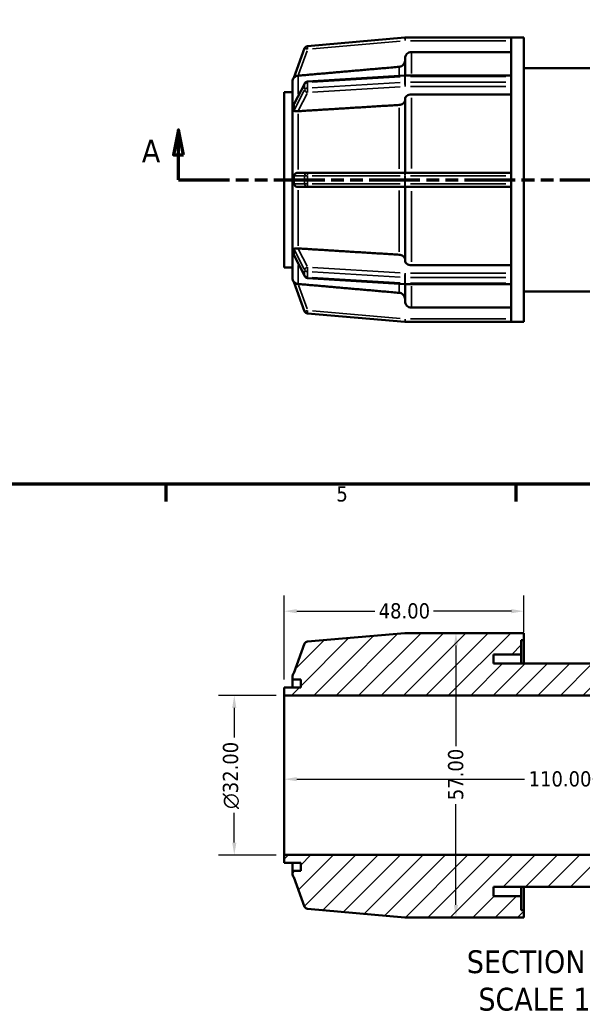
# Model space of a CAD drawing. Header units: millimetres. Extents: x 0 to 898, y -84 to 594.
# Tile 2 of 9: x 251 to 364, y -84 to 113. Entities that reach past the tile are written whole.
import ezdxf

# ---------------------------------------------------------------- set-up
doc = ezdxf.new("R2010")
doc.units = ezdxf.units.MM
doc.linetypes.add('DOUBLE_DASH_CHAIN', pattern=[1.2403, 0.6614, -0.0827, 0.1654, -0.0827, 0.1654, -0.0827])
for name, color, linetype, lineweight in [('Border (ANSI)', 7, 'Continuous', 70), ('Dimension (ANSI)', 7, 'Continuous', 25), ('Hatch (ANSI)', 7, 'Continuous', 18), ('Section Line (ANSI)', 7, 'DOUBLE_DASH_CHAIN', 70), ('Symbol (ANSI)', 7, 'Continuous', 25), ('Visible (ANSI)', 7, 'Continuous', 50), ('Visible Narrow (ANSI)', 7, 'Continuous', 35)]:
    doc.layers.add(name, color=color, linetype=linetype, lineweight=lineweight)
doc.styles.add('Label Text (ANSI)', font='tahoma.ttf')
doc.styles.add('Note Text (ANSI)', font='tahoma.ttf')
doc.dimstyles.new('Default - mm (ANSI)', dxfattribs={"dimtxt": 3.048, "dimasz": 2.5, "dimexe": 3.175, "dimexo": 1.6002, "dimgap": 0.8, "dimtad": 0, "dimtoh": 1, "dimrnd": 1e-08, "dimzin": 4, "dimdsep": 46, "dimtxsty": 'Note Text (ANSI)', "dimcen": 0.09, "dimdle": 10, "dimclrd": 256, "dimclre": 256, "dimclrt": 256, "dimadec": 1, "dimazin": 1, "dimtfac": 1, "dimtofl": 0, "dimtmove": 0, "dimatfit": 3, "dimfxl": 1, "dimtolj": 1, "dimtzin": 4, "dimlwd": -1, "dimlwe": -1, "dimarcsym": 0})

# ---------------------------------------------------------------- blocks, each defined once
blk = doc.blocks.new('Borders Default Border')
at = {"layer": 'Border (ANSI)'}
for p, q in [((280.33, 20), (280.33, 16.55)), ((350.42, 20), (350.42, 16.55))]:
    blk.add_line(p, q, dxfattribs=at)
at = {"layer": 'Border (ANSI)', "flags": 128}
blk.add_lwpolyline([(20, 20), (20, 574), (821, 574), (821, 20), (20, 20)], dxfattribs=at)
at = {"layer": 'Border (ANSI)', "insert": (314.48, 16.49), "char_height": 3.05, "attachment_point": 7, "style": 'Note Text (ANSI)'}
blk.add_mtext('5', dxfattribs=at)
blk = doc.blocks.new('2dTransSection0')
at = {"layer": 'Section Line (ANSI)', "linetype": 'Continuous'}
for p, q in [((282.87, 91.03), (281.87, 86.03)), ((282.87, 86.03), (282.87, 91.03)), ((283.87, 86.03), (282.87, 91.03)), ((464.15, 91.03), (463.15, 86.03)), ((464.15, 86.03), (464.15, 91.03)), ((465.15, 86.03), (464.15, 91.03)), ((281.87, 86.03), (283.87, 86.03)), ((282.87, 81.03), (282.87, 86.03)), ((463.15, 86.03), (465.15, 86.03)), ((464.15, 81.03), (464.15, 86.03)), ((282.87, 81.03), (292.36, 81.03)), ((454.67, 81.03), (464.15, 81.03))]:
    blk.add_line(p, q, dxfattribs=at)
at = {"layer": 'Section Line (ANSI)', "linetype": 'DOUBLE_DASH_CHAIN', "ltscale": 15.390323}
blk.add_line((282.87, 81.03), (464.15, 81.03), dxfattribs=at)
at = {"layer": 'Section Line (ANSI)', "linetype": 'Continuous', "flags": 128}
for points in [[(283.87, 86.03), (282.87, 91.03), (281.87, 86.03), (283.87, 86.03)], [(465.15, 86.03), (464.15, 91.03), (463.15, 86.03), (465.15, 86.03)]]:
    blk.add_lwpolyline(points, dxfattribs=at)
at = {"layer": 'Section Line (ANSI)'}
for points in [[(283.87, 86.03), (282.87, 91.03), (281.87, 86.03), (283.87, 86.03)], [(465.15, 86.03), (464.15, 91.03), (463.15, 86.03), (465.15, 86.03)]]:
    blk.add_solid(points, dxfattribs=at)
at = {"layer": 'Section Line (ANSI)', "char_height": 4.57, "attachment_point": 7, "style": 'Label Text (ANSI)'}
for insert in [(275.51, 84.53), (467.62, 84.53)]:
    blk.add_mtext('A', dxfattribs=dict(at, insert=insert))
blk = doc.blocks.new('*D7')
at = {"layer": 'Defpoints', "color": 0, "transparency": 16777216}
for p in [(304.03, -38.32), (414.03, -38.32), (414.03, -39.12)]:
    blk.add_point(p, dxfattribs=at)
at = {"layer": 'Dimension (ANSI)', "transparency": 16777216}
for p, q in [((306.53, -39.12), (352.19, -39.12)), ((411.53, -39.12), (365.87, -39.12))]:
    blk.add_line(p, q, dxfattribs=at)
for points in [[(306.53, -38.7), (306.53, -39.53), (304.03, -39.12)], [(411.53, -38.7), (411.53, -39.53), (414.03, -39.12)]]:
    blk.add_solid(points, dxfattribs=at)
at = {"layer": 'Dimension (ANSI)', "transparency": 16777216, "insert": (352.99, -37.53), "char_height": 3.048, "attachment_point": 1, "style": 'Note Text (ANSI)'}
blk.add_mtext('\\A1;110.00', dxfattribs=at)
blk = doc.blocks.new('*D8')
at = {"layer": 'Defpoints', "color": 0, "transparency": 16777216}
for p in [(338.43, -9.82), (338.43, -66.82), (338.88, -66.82)]:
    blk.add_point(p, dxfattribs=at)
at = {"layer": 'Dimension (ANSI)', "transparency": 16777216}
for p, q in [((338.43, -12.32), (338.43, -32.52)), ((338.43, -64.32), (338.43, -44.12))]:
    blk.add_line(p, q, dxfattribs=at)
for points in [[(338.01, -12.32), (338.84, -12.32), (338.43, -9.82)], [(338.01, -64.32), (338.84, -64.32), (338.43, -66.82)]]:
    blk.add_solid(points, dxfattribs=at)
at = {"layer": 'Dimension (ANSI)', "transparency": 16777216, "insert": (336.84, -43.32), "char_height": 3.048, "attachment_point": 1, "rotation": 90, "style": 'Note Text (ANSI)'}
blk.add_mtext('\\A1;57.00', dxfattribs=at)
blk = doc.blocks.new('*D9')
at = {"layer": 'Defpoints', "color": 0, "transparency": 16777216}
for p in [(294.03, -22.32), (304.03, -22.32), (304.03, -54.32)]:
    blk.add_point(p, dxfattribs=at)
at = {"layer": 'Dimension (ANSI)', "transparency": 16777216}
for p, q in [((302.43, -22.32), (290.86, -22.32)), ((294.03, -24.82), (294.03, -30.74)), ((294.03, -51.82), (294.03, -45.89)), ((302.43, -54.32), (290.86, -54.32))]:
    blk.add_line(p, q, dxfattribs=at)
for points in [[(293.61, -24.82), (294.45, -24.82), (294.03, -22.32)], [(293.61, -51.82), (294.45, -51.82), (294.03, -54.32)]]:
    blk.add_solid(points, dxfattribs=at)
at = {"layer": 'Dimension (ANSI)', "transparency": 16777216, "insert": (291.74, -45.09), "char_height": 3.048, "attachment_point": 1, "rotation": 90, "style": 'Note Text (ANSI)'}
blk.add_mtext('\\A1;\\fAIGDT|b0|i0;\\H3.0480;\\ln\\fTahoma|b0|i0;\\H3.0480;32.00', dxfattribs=at)
blk = doc.blocks.new('*D11')
at = {"layer": 'Defpoints', "color": 0, "transparency": 16777216}
for p in [(352.03, -5.44), (352.03, -11.24), (304.03, -20.72)]:
    blk.add_point(p, dxfattribs=at)
at = {"layer": 'Dimension (ANSI)', "transparency": 16777216}
for p, q in [((304.03, -19.12), (304.03, -2.27)), ((352.03, -9.64), (352.03, -2.27)), ((306.53, -5.44), (322.15, -5.44)), ((349.53, -5.44), (333.92, -5.44))]:
    blk.add_line(p, q, dxfattribs=at)
for points in [[(306.53, -5.03), (306.53, -5.86), (304.03, -5.44)], [(349.53, -5.03), (349.53, -5.86), (352.03, -5.44)]]:
    blk.add_solid(points, dxfattribs=at)
at = {"layer": 'Dimension (ANSI)', "transparency": 16777216, "insert": (322.95, -3.85), "char_height": 3.048, "attachment_point": 1, "style": 'Note Text (ANSI)'}
blk.add_mtext('\\A1;48.00', dxfattribs=at)

msp = doc.modelspace()

# ---------------------------------------------------------------- hatches: boundary and pattern name
at = {"layer": 'Hatch (ANSI)'}
h = msp.add_hatch(dxfattribs=at)
h.set_pattern_fill('ANSI31', color=256, scale=25.4, style=0)
h.set_pattern_definition([(45, (0, 0), (-2.245064, 2.245064), [])])
edge = h.paths.add_edge_path()
edge.add_ellipse((389.803, -66.176), major_axis=(0, -0.64), ratio=1, start_angle=0, end_angle=5)
edge.add_line((389.859, -66.814), (409.391, -65.105))
edge.add_ellipse((409.335, -64.467), major_axis=(0.056, -0.638), ratio=1, start_angle=0, end_angle=65)
edge.add_line((409.937, -64.686), (412.082, -58.793))
edge.add_ellipse((411.101, -57.97), major_axis=(0.981, -0.823), ratio=1, start_angle=0, end_angle=40)
edge.add_line((412.381, -57.97), (412.381, -57.516))
edge.add_line((412.381, -57.516), (410.731, -57.516))
edge.add_line((410.731, -57.516), (410.731, -55.916))
edge.add_line((410.731, -55.916), (414.031, -55.916))
edge.add_line((414.031, -55.916), (414.031, -54.316))
edge.add_line((414.031, -54.316), (304.031, -54.316))
edge.add_line((304.031, -54.316), (304.031, -55.916))
edge.add_line((304.031, -55.916), (307.331, -55.916))
edge.add_line((307.331, -55.916), (307.331, -57.516))
edge.add_line((307.331, -57.516), (305.681, -57.516))
edge.add_line((305.681, -57.516), (305.681, -57.97))
edge.add_ellipse((306.961, -57.97), major_axis=(-1.28, 0), ratio=1, start_angle=0, end_angle=40)
edge.add_line((305.981, -58.793), (308.126, -64.686))
edge.add_ellipse((308.727, -64.467), major_axis=(-0.601, -0.219), ratio=1, start_angle=0, end_angle=65)
edge.add_line((308.671, -65.105), (328.203, -66.814))
edge.add_ellipse((328.259, -66.176), major_axis=(-0.056, -0.638), ratio=1, start_angle=0, end_angle=5)
edge.add_line((328.259, -66.816), (349.501, -66.816))
edge.add_line((349.501, -66.816), (352.031, -66.816))
edge.add_line((352.031, -66.816), (352.031, -65.391))
edge.add_line((352.031, -65.391), (351.481, -65.391))
edge.add_line((351.481, -65.391), (351.481, -62.541))
edge.add_line((351.481, -62.541), (345.981, -62.541))
edge.add_line((345.981, -62.541), (345.981, -60.716))
edge.add_line((345.981, -60.716), (372.081, -60.716))
edge.add_line((372.081, -60.716), (372.081, -62.541))
edge.add_line((372.081, -62.541), (366.581, -62.541))
edge.add_line((366.581, -62.541), (366.581, -65.391))
edge.add_line((366.581, -65.391), (366.031, -65.391))
edge.add_line((366.031, -65.391), (366.031, -66.816))
edge.add_line((366.031, -66.816), (368.561, -66.816))
edge.add_line((368.561, -66.816), (389.803, -66.816))
edge = h.paths.add_edge_path()
edge.add_ellipse((389.803, -10.456), major_axis=(0.056, 0.638), ratio=1, start_angle=0, end_angle=5)
edge.add_line((389.803, -9.816), (368.561, -9.816))
edge.add_line((368.561, -9.816), (366.031, -9.816))
edge.add_line((366.031, -9.816), (366.031, -11.241))
edge.add_line((366.031, -11.241), (366.581, -11.241))
edge.add_line((366.581, -11.241), (366.581, -14.091))
edge.add_line((366.581, -14.091), (372.081, -14.091))
edge.add_line((372.081, -14.091), (372.081, -15.916))
edge.add_line((372.081, -15.916), (345.981, -15.916))
edge.add_line((345.981, -15.916), (345.981, -14.091))
edge.add_line((345.981, -14.091), (351.481, -14.091))
edge.add_line((351.481, -14.091), (351.481, -11.241))
edge.add_line((351.481, -11.241), (352.031, -11.241))
edge.add_line((352.031, -11.241), (352.031, -9.816))
edge.add_line((352.031, -9.816), (349.501, -9.816))
edge.add_line((349.501, -9.816), (328.259, -9.816))
edge.add_ellipse((328.259, -10.456), major_axis=(0, 0.64), ratio=1, start_angle=0, end_angle=5)
edge.add_line((328.203, -9.818), (308.671, -11.527))
edge.add_ellipse((308.727, -12.165), major_axis=(-0.056, 0.638), ratio=1, start_angle=0, end_angle=65)
edge.add_line((308.126, -11.946), (305.981, -17.839))
edge.add_ellipse((306.961, -18.662), major_axis=(-0.981, 0.823), ratio=1, start_angle=0, end_angle=40)
edge.add_line((305.681, -18.662), (305.681, -19.116))
edge.add_line((305.681, -19.116), (307.331, -19.116))
edge.add_line((307.331, -19.116), (307.331, -20.716))
edge.add_line((307.331, -20.716), (304.031, -20.716))
edge.add_line((304.031, -20.716), (304.031, -22.316))
edge.add_line((304.031, -22.316), (414.031, -22.316))
edge.add_line((414.031, -22.316), (414.031, -20.716))
edge.add_line((414.031, -20.716), (410.731, -20.716))
edge.add_line((410.731, -20.716), (410.731, -19.116))
edge.add_line((410.731, -19.116), (412.381, -19.116))
edge.add_line((412.381, -19.116), (412.381, -18.662))
edge.add_ellipse((411.101, -18.662), major_axis=(1.28, 0), ratio=1, start_angle=0, end_angle=40)
edge.add_line((412.082, -17.839), (409.937, -11.946))
edge.add_ellipse((409.335, -12.165), major_axis=(0.601, 0.219), ratio=1, start_angle=0, end_angle=65)
edge.add_line((409.391, -11.527), (389.859, -9.818))

# ---------------------------------------------------------------- linework, layer by layer
at = {"layer": 'Visible (ANSI)'}
for p, q in [((328.203, 109.526), (308.671, 107.818)), ((349.501, 109.529), (328.259, 109.529)), ((349.501, 109.529), (349.501, 109.514)), ((352.031, 109.529), (349.501, 109.529)), ((349.501, 109.514), (349.501, 101.823)), ((352.031, 109.529), (352.031, 52.529)), ((308.126, 107.399), (305.971, 101.479)), ((349.501, 106.639), (329.511, 106.639)), ((328.231, 101.923), (328.231, 105.357)), ((352.031, 103.429), (366.031, 103.429)), ((305.681, 100.683), (305.682, 100.683)), ((305.681, 95.934), (305.681, 100.683)), ((308.687, 100.714), (328.22, 101.923)), ((328.259, 101.924), (349.501, 101.924)), ((349.501, 101.823), (349.501, 101.736)), ((349.501, 101.736), (349.501, 101.181)), ((349.501, 101.181), (349.501, 100.626)), ((306.028, 96.23), (308.158, 100.368)), ((349.501, 100.626), (349.501, 100.519)), ((349.501, 100.519), (349.501, 81.951)), ((304.031, 98.629), (304.031, 63.429)), ((305.681, 98.629), (304.031, 98.629)), ((328.231, 82.454), (328.231, 97.224)), ((349.501, 98.13), (329.511, 98.13)), ((305.682, 95.934), (305.681, 95.934)), ((305.681, 94.926), (305.681, 95.934)), ((305.681, 93.919), (305.681, 94.926)), ((305.681, 93.919), (305.682, 93.919)), ((305.681, 82.454), (305.681, 93.919)), ((305.682, 82.454), (305.681, 82.454)), ((305.681, 81.029), (305.681, 82.454)), ((305.681, 79.604), (305.681, 81.029)), ((308.727, 82.454), (306.807, 82.454)), ((328.259, 82.454), (308.727, 82.454)), ((349.501, 82.454), (328.259, 82.454)), ((349.501, 81.951), (349.501, 81.814)), ((349.501, 81.814), (349.501, 81.029)), ((349.501, 81.029), (349.501, 80.244)), ((305.681, 79.604), (305.682, 79.604)), ((305.681, 68.139), (305.681, 79.604)), ((306.807, 79.604), (308.727, 79.604)), ((308.727, 79.604), (328.259, 79.604)), ((328.231, 64.834), (328.231, 79.604)), ((328.259, 79.604), (349.501, 79.604)), ((349.501, 80.244), (349.501, 80.106)), ((349.501, 80.106), (349.501, 61.539)), ((305.682, 68.139), (305.681, 68.139)), ((305.681, 67.131), (305.681, 68.139)), ((305.681, 66.124), (305.681, 67.131)), ((305.681, 66.124), (305.682, 66.124)), ((305.681, 61.375), (305.681, 66.124)), ((308.158, 61.689), (306.028, 65.827)), ((305.681, 63.429), (304.031, 63.429)), ((329.511, 63.927), (349.501, 63.927)), ((305.682, 61.375), (305.681, 61.375)), ((328.22, 60.135), (308.687, 61.343)), ((349.501, 61.539), (349.501, 61.431)), ((349.501, 61.431), (349.501, 60.876)), ((305.971, 60.579), (308.126, 54.659)), ((328.231, 56.7), (328.231, 60.134)), ((349.501, 60.134), (328.259, 60.134)), ((349.501, 60.876), (349.501, 60.321)), ((349.501, 60.321), (349.501, 60.235)), ((349.501, 60.235), (349.501, 52.544)), ((352.031, 58.629), (366.031, 58.629)), ((329.511, 55.418), (349.501, 55.418)), ((308.671, 54.24), (328.203, 52.531)), ((328.259, 52.529), (349.501, 52.529)), ((349.501, 52.544), (349.501, 52.529)), ((352.031, 52.529), (349.501, 52.529)), ((328.203, -9.818), (308.671, -11.527)), ((349.501, -9.816), (328.259, -9.816)), ((352.031, -9.816), (349.501, -9.816)), ((352.031, -11.241), (352.031, -9.816)), ((351.481, -14.091), (351.481, -11.241)), ((351.481, -11.241), (352.031, -11.241)), ((352.031, -11.241), (352.031, -15.916)), ((308.126, -11.946), (305.981, -17.839)), ((345.981, -15.916), (345.981, -14.091)), ((345.981, -14.091), (351.481, -14.091)), ((351.481, -14.091), (351.481, -15.916)), ((372.081, -15.916), (345.981, -15.916)), ((305.681, -18.662), (305.681, -19.116)), ((305.681, -19.116), (307.331, -19.116)), ((305.681, -19.116), (305.681, -20.716)), ((307.331, -19.116), (307.331, -20.716)), ((307.331, -20.716), (304.031, -20.716)), ((304.031, -20.716), (304.031, -22.316)), ((304.031, -22.316), (414.031, -22.316)), ((304.031, -22.316), (304.031, -54.316)), ((414.031, -54.316), (304.031, -54.316)), ((304.031, -54.316), (304.031, -55.916)), ((304.031, -55.916), (307.331, -55.916)), ((305.681, -55.916), (305.681, -57.516)), ((307.331, -55.916), (307.331, -57.516)), ((307.331, -57.516), (305.681, -57.516)), ((305.681, -57.516), (305.681, -57.97)), ((305.981, -58.793), (308.126, -64.686)), ((345.981, -62.541), (345.981, -60.716)), ((345.981, -60.716), (372.081, -60.716)), ((351.481, -60.716), (351.481, -62.541)), ((352.031, -60.716), (352.031, -65.391)), ((351.481, -62.541), (345.981, -62.541)), ((351.481, -65.391), (351.481, -62.541)), ((308.671, -65.105), (328.203, -66.814)), ((328.259, -66.816), (349.501, -66.816)), ((349.501, -66.816), (352.031, -66.816)), ((352.031, -65.391), (351.481, -65.391)), ((352.031, -66.816), (352.031, -65.391))]:
    msp.add_line(p, q, dxfattribs=at)
for centre, radius, start, end in [((328.259, 108.889), 0.64, 90, 95), ((308.727, 107.18), 0.64, 95, 160), ((306.961, 100.683), 1.28, 140, 180), ((308.727, 100.076), 0.64, 93.54002, 152.76369), ((328.259, 101.284), 0.64, 90, 93.54002), ((306.961, 61.375), 1.28, 180, 220), ((308.727, 61.982), 0.64, 207.23631, 266.45998), ((328.259, 60.774), 0.64, 266.45998, 270), ((308.727, 54.878), 0.64, 200, 265), ((328.259, 53.169), 0.64, 265, 270), ((328.259, -10.456), 0.64, 90, 95), ((308.727, -12.165), 0.64, 95, 160), ((306.961, -18.662), 1.28, 140, 180), ((306.961, -57.97), 1.28, 180, 220), ((308.727, -64.467), 0.64, 200, 265), ((328.259, -66.176), 0.64, 265, 270)]:
    msp.add_arc(centre, radius, start, end, dxfattribs=at)
for points, knots in [([(329.511, 106.639), (329.353, 106.639), (329.168, 106.602), (328.876, 106.481), (328.718, 106.376), (328.495, 106.152), (328.389, 105.994), (328.268, 105.702), (328.231, 105.515), (328.231, 105.357)], [0, 0, 0, 0, 0.04736666, 0.04736666, 0.09477078, 0.09477078, 0.14222277, 0.14222277, 0.18971875, 0.18971875, 0.18971875, 0.18971875]), ([(328.231, 104.959), (328.231, 104.801), (328.194, 104.615), (328.073, 104.322), (327.968, 104.164), (327.744, 103.94), (327.587, 103.835), (327.328, 103.728), (327.192, 103.693), (327.063, 103.682)], [0.18972385, 0.18972385, 0.18972385, 0.18972385, 0.23722762, 0.23722762, 0.28469155, 0.28469155, 0.33210114, 0.33210114, 0.36866886, 0.36866886, 0.36866886, 0.36866886]), ([(305.682, 100.686), (305.682, 100.686), (305.682, 100.686), (305.682, 100.686), (305.682, 100.686), (305.682, 100.685), (305.682, 100.684), (305.681, 100.683)], [-0.0000296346, -0.0000296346, -0.0000296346, -0.0000296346, 0, 0, 0.0031628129, 0.0031628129, 0.0063563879, 0.0063563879, 0.0063563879, 0.0063563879]), ([(305.682, 100.686), (305.682, 100.686), (305.682, 100.686), (305.682, 100.686), (305.682, 100.686), (305.682, 100.685), (305.682, 100.685), (305.682, 100.684), (305.682, 100.684), (305.682, 100.683)], [-0.0000296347, -0.0000296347, -0.0000296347, -0.0000296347, 0, 0, 0.0020986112, 0.0020986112, 0.004226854, 0.004226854, 0.0063550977, 0.0063550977, 0.0063550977, 0.0063550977]), ([(305.682, 100.686), (305.682, 100.686), (305.682, 100.686), (305.682, 100.686), (305.682, 100.686), (305.682, 100.686)], [0.00597294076, 0.00597294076, 0.00597294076, 0.00597294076, 0.00635510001, 0.00635510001, 0.00638473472, 0.00638473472, 0.00638473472, 0.00638473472]), ([(306.807, 101.905), (306.805, 101.905), (306.803, 101.905), (306.768, 101.9), (306.735, 101.895), (306.651, 101.878), (306.6, 101.865), (306.425, 101.809), (306.311, 101.752), (306.138, 101.636), (306.078, 101.583), (306.017, 101.525), (305.999, 101.506), (305.978, 101.485), (305.973, 101.479), (305.971, 101.478), (305.971, 101.478), (305.971, 101.479)], [-0.107722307, -0.107722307, -0.107722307, -0.107722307, -0.107290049, -0.107290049, -0.100658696, -0.100658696, -0.089927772, -0.089927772, -0.062252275, -0.062252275, -0.039387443, -0.039387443, -0.027827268, -0.027827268, -0.020055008, -0.020055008, -0.017630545, -0.017630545, -0.017630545, -0.017630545]), ([(328.231, 96.943), (328.231, 96.831), (328.194, 96.699), (328.073, 96.492), (327.968, 96.38), (327.744, 96.222), (327.587, 96.148), (327.328, 96.072), (327.192, 96.047), (327.063, 96.039)], [0.18972385, 0.18972385, 0.18972385, 0.18972385, 0.23722762, 0.23722762, 0.28469155, 0.28469155, 0.33210114, 0.33210114, 0.36866886, 0.36866886, 0.36866886, 0.36866886]), ([(329.511, 98.13), (329.353, 98.13), (329.168, 98.104), (328.876, 98.019), (328.718, 97.944), (328.495, 97.786), (328.389, 97.674), (328.268, 97.468), (328.231, 97.336), (328.231, 97.224)], [0, 0, 0, 0, 0.04736666, 0.04736666, 0.09477078, 0.09477078, 0.14222277, 0.14222277, 0.18971875, 0.18971875, 0.18971875, 0.18971875]), ([(305.681, 95.934), (305.681, 95.93), (305.682, 95.925), (305.682, 95.915), (305.682, 95.911), (305.682, 95.901), (305.682, 95.896), (305.682, 95.891), (305.682, 95.891), (305.682, 95.891)], [0, 0, 0, 0, 0.0021291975, 0.0021291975, 0.0042576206, 0.0042576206, 0.0063561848, 0.0063561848, 0.0063858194, 0.0063858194, 0.0063858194, 0.0063858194]), ([(305.682, 95.934), (305.682, 95.93), (305.682, 95.925), (305.682, 95.915), (305.682, 95.911), (305.682, 95.901), (305.682, 95.896), (305.682, 95.891), (305.682, 95.891), (305.682, 95.891)], [0, 0, 0, 0, 0.0021282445, 0.0021282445, 0.0042564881, 0.0042564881, 0.0063551, 0.0063551, 0.0063847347, 0.0063847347, 0.0063847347, 0.0063847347]), ([(305.971, 96.044), (305.971, 96.047), (305.971, 96.051), (305.971, 96.066), (305.973, 96.08), (305.981, 96.118), (305.99, 96.145), (306.008, 96.19), (306.017, 96.21), (306.028, 96.23)], [-0.159793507, -0.159793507, -0.159793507, -0.159793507, -0.157559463, -0.157559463, -0.149353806, -0.149353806, -0.135049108, -0.135049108, -0.124945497, -0.124945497, -0.124945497, -0.124945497]), ([(305.971, 94.934), (305.978, 95.137), (305.981, 95.33), (305.981, 95.508), (305.981, 95.686), (305.978, 95.868), (305.971, 96.044)], [-0.07557121, -0.07557121, -0.07557121, -0.07557121, 0, 0, 0, 0.07557121, 0.07557121, 0.07557121, 0.07557121]), ([(306.807, 94.783), (306.749, 94.778), (306.691, 94.775), (306.516, 94.77), (306.406, 94.772), (306.213, 94.782), (306.137, 94.791), (306.044, 94.817), (306.012, 94.832), (305.984, 94.867), (305.978, 94.879), (305.972, 94.906), (305.971, 94.917), (305.971, 94.931), (305.971, 94.933), (305.971, 94.934)], [-0.301015, -0.301015, -0.301015, -0.301015, -0.28303891, -0.28303891, -0.24537039, -0.24537039, -0.20688813, -0.20688813, -0.17893084, -0.17893084, -0.16684057, -0.16684057, -0.15908856, -0.15908856, -0.15817399, -0.15817399, -0.15817399, -0.15817399]), ([(305.682, 93.966), (305.682, 93.966), (305.682, 93.966), (305.682, 93.958), (305.682, 93.951), (305.682, 93.935), (305.682, 93.927), (305.681, 93.919)], [-0.0000296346, -0.0000296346, -0.0000296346, -0.0000296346, 0, 0, 0.0031628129, 0.0031628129, 0.0063563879, 0.0063563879, 0.0063563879, 0.0063563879]), ([(305.682, 93.966), (305.682, 93.966), (305.682, 93.966), (305.682, 93.961), (305.682, 93.956), (305.682, 93.945), (305.682, 93.94), (305.682, 93.93), (305.682, 93.924), (305.682, 93.919)], [-0.0000296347, -0.0000296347, -0.0000296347, -0.0000296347, 0, 0, 0.0020986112, 0.0020986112, 0.004226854, 0.004226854, 0.0063550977, 0.0063550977, 0.0063550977, 0.0063550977]), ([(305.681, 82.454), (305.681, 82.447), (305.682, 82.44), (305.682, 82.425), (305.682, 82.418), (305.682, 82.404), (305.682, 82.397), (305.682, 82.39), (305.682, 82.39), (305.682, 82.39)], [0, 0, 0, 0, 0.0021291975, 0.0021291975, 0.0042576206, 0.0042576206, 0.0063561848, 0.0063561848, 0.0063858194, 0.0063858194, 0.0063858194, 0.0063858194]), ([(305.682, 82.454), (305.682, 82.447), (305.682, 82.44), (305.682, 82.425), (305.682, 82.418), (305.682, 82.404), (305.682, 82.397), (305.682, 82.39), (305.682, 82.39), (305.682, 82.39)], [0, 0, 0, 0, 0.0021282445, 0.0021282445, 0.0042564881, 0.0042564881, 0.0063551, 0.0063551, 0.0063847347, 0.0063847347, 0.0063847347, 0.0063847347]), ([(305.971, 81.814), (305.971, 81.823), (305.971, 81.833), (305.973, 81.873), (305.979, 81.904), (306.007, 81.986), (306.032, 82.031), (306.112, 82.145), (306.191, 82.225), (306.381, 82.35), (306.478, 82.395), (306.628, 82.435), (306.674, 82.444), (306.749, 82.452), (306.778, 82.454), (306.807, 82.454)], [-0.26010329, -0.26010329, -0.26010329, -0.26010329, -0.25506635, -0.25506635, -0.23984509, -0.23984509, -0.21854141, -0.21854141, -0.17704994, -0.17704994, -0.14319916, -0.14319916, -0.12882892, -0.12882892, -0.12007383, -0.12007383, -0.12007383, -0.12007383]), ([(305.971, 80.244), (305.978, 80.512), (305.981, 80.777), (305.981, 81.029), (305.981, 81.281), (305.978, 81.545), (305.971, 81.814)], [1.11080531, 1.11080531, 1.11080531, 1.11080531, 1.18637652, 1.18637652, 1.18637652, 1.26194773, 1.26194773, 1.26194773, 1.26194773]), ([(305.682, 79.668), (305.682, 79.667), (305.682, 79.667), (305.682, 79.657), (305.682, 79.646), (305.682, 79.625), (305.682, 79.614), (305.681, 79.604)], [-0.0000296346, -0.0000296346, -0.0000296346, -0.0000296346, 0, 0, 0.0031628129, 0.0031628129, 0.0063563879, 0.0063563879, 0.0063563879, 0.0063563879]), ([(305.682, 79.668), (305.682, 79.667), (305.682, 79.667), (305.682, 79.66), (305.682, 79.653), (305.682, 79.639), (305.682, 79.632), (305.682, 79.618), (305.682, 79.611), (305.682, 79.604)], [-0.0000296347, -0.0000296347, -0.0000296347, -0.0000296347, 0, 0, 0.0020986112, 0.0020986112, 0.004226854, 0.004226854, 0.0063550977, 0.0063550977, 0.0063550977, 0.0063550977]), ([(306.807, 79.604), (306.805, 79.604), (306.803, 79.604), (306.768, 79.604), (306.735, 79.606), (306.651, 79.617), (306.6, 79.628), (306.425, 79.682), (306.311, 79.745), (306.138, 79.885), (306.078, 79.954), (306.017, 80.054), (305.999, 80.091), (305.978, 80.159), (305.973, 80.187), (305.971, 80.226), (305.971, 80.235), (305.971, 80.244)], [-0.107722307, -0.107722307, -0.107722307, -0.107722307, -0.10729005, -0.10729005, -0.100658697, -0.100658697, -0.089927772, -0.089927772, -0.062252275, -0.062252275, -0.039387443, -0.039387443, -0.027827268, -0.027827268, -0.020055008, -0.020055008, -0.017630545, -0.017630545, -0.017630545, -0.017630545]), ([(305.681, 68.139), (305.681, 68.133), (305.682, 68.128), (305.682, 68.117), (305.682, 68.112), (305.682, 68.102), (305.682, 68.097), (305.682, 68.092), (305.682, 68.092), (305.682, 68.092)], [0, 0, 0, 0, 0.0021291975, 0.0021291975, 0.0042576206, 0.0042576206, 0.0063561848, 0.0063561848, 0.0063858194, 0.0063858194, 0.0063858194, 0.0063858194]), ([(305.682, 68.139), (305.682, 68.133), (305.682, 68.128), (305.682, 68.117), (305.682, 68.112), (305.682, 68.102), (305.682, 68.097), (305.682, 68.092), (305.682, 68.092), (305.682, 68.092)], [0, 0, 0, 0, 0.0021282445, 0.0021282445, 0.0042564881, 0.0042564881, 0.0063551, 0.0063551, 0.0063847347, 0.0063847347, 0.0063847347, 0.0063847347]), ([(305.971, 67.123), (305.971, 67.127), (305.971, 67.131), (305.971, 67.147), (305.973, 67.158), (305.981, 67.186), (305.99, 67.199), (306.029, 67.238), (306.078, 67.254), (306.217, 67.276), (306.318, 67.283), (306.527, 67.287), (306.621, 67.286), (306.748, 67.279), (306.778, 67.277), (306.807, 67.275)], [-0.15979351, -0.15979351, -0.15979351, -0.15979351, -0.15755946, -0.15755946, -0.14935381, -0.14935381, -0.13504911, -0.13504911, -0.09748088, -0.09748088, -0.05449294, -0.05449294, -0.02461426, -0.02461426, -0.01563159, -0.01563159, -0.01563159, -0.01563159]), ([(305.971, 66.013), (305.978, 66.19), (305.981, 66.371), (305.981, 66.549), (305.981, 66.727), (305.978, 66.921), (305.971, 67.123)], [-0.07557121, -0.07557121, -0.07557121, -0.07557121, 0, 0, 0, 0.07557121, 0.07557121, 0.07557121, 0.07557121]), ([(305.682, 66.167), (305.682, 66.167), (305.682, 66.167), (305.682, 66.159), (305.682, 66.152), (305.682, 66.137), (305.682, 66.13), (305.681, 66.124)], [-0.0000296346, -0.0000296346, -0.0000296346, -0.0000296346, 0, 0, 0.0031628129, 0.0031628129, 0.0063563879, 0.0063563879, 0.0063563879, 0.0063563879]), ([(305.682, 66.167), (305.682, 66.167), (305.682, 66.167), (305.682, 66.162), (305.682, 66.157), (305.682, 66.147), (305.682, 66.142), (305.682, 66.133), (305.682, 66.128), (305.682, 66.124)], [-0.0000296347, -0.0000296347, -0.0000296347, -0.0000296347, 0, 0, 0.0020986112, 0.0020986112, 0.004226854, 0.004226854, 0.0063550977, 0.0063550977, 0.0063550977, 0.0063550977]), ([(306.028, 65.827), (306.014, 65.855), (306.002, 65.881), (305.984, 65.929), (305.978, 65.951), (305.972, 65.985), (305.971, 65.998), (305.971, 66.011), (305.971, 66.012), (305.971, 66.013)], [-0.19211082, -0.19211082, -0.19211082, -0.19211082, -0.178930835, -0.178930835, -0.166840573, -0.166840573, -0.159088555, -0.159088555, -0.158173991, -0.158173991, -0.158173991, -0.158173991]), ([(327.063, 66.018), (327.192, 66.01), (327.328, 65.986), (327.587, 65.91), (327.744, 65.835), (327.968, 65.677), (328.073, 65.566), (328.194, 65.359), (328.231, 65.227), (328.231, 65.115)], [0.39025715, 0.39025715, 0.39025715, 0.39025715, 0.42682488, 0.42682488, 0.47423447, 0.47423447, 0.5216984, 0.5216984, 0.56920217, 0.56920217, 0.56920217, 0.56920217]), ([(328.231, 64.834), (328.231, 64.722), (328.268, 64.59), (328.389, 64.383), (328.495, 64.272), (328.718, 64.113), (328.876, 64.039), (329.168, 63.953), (329.353, 63.927), (329.511, 63.927)], [-0.18971875, -0.18971875, -0.18971875, -0.18971875, -0.14222277, -0.14222277, -0.09477078, -0.09477078, -0.04736666, -0.04736666, 0, 0, 0, 0]), ([(305.681, 61.375), (305.681, 61.374), (305.682, 61.373), (305.682, 61.373), (305.682, 61.372), (305.682, 61.372), (305.682, 61.372), (305.682, 61.372), (305.682, 61.372), (305.682, 61.372)], [0, 0, 0, 0, 0.0021291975, 0.0021291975, 0.0042576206, 0.0042576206, 0.0063561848, 0.0063561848, 0.0063858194, 0.0063858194, 0.0063858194, 0.0063858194]), ([(305.682, 61.375), (305.682, 61.374), (305.682, 61.373), (305.682, 61.373), (305.682, 61.372), (305.682, 61.372), (305.682, 61.372), (305.682, 61.372), (305.682, 61.372), (305.682, 61.372)], [0, 0, 0, 0, 0.0021282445, 0.0021282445, 0.0042564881, 0.0042564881, 0.0063551, 0.0063551, 0.0063847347, 0.0063847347, 0.0063847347, 0.0063847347]), ([(305.682, 61.372), (305.682, 61.372), (305.682, 61.372), (305.682, 61.372), (305.682, 61.372), (305.682, 61.372)], [-0.0000296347, -0.0000296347, -0.0000296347, -0.0000296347, 0, 0, 0.00095271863, 0.00095271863, 0.00095271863, 0.00095271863]), ([(305.971, 60.579), (305.971, 60.579), (305.971, 60.579), (305.973, 60.578), (305.979, 60.572), (306.007, 60.544), (306.032, 60.518), (306.112, 60.444), (306.191, 60.38), (306.381, 60.271), (306.478, 60.229), (306.628, 60.185), (306.674, 60.174), (306.749, 60.16), (306.778, 60.156), (306.807, 60.152)], [-0.26010329, -0.26010329, -0.26010329, -0.26010329, -0.25506635, -0.25506635, -0.23984509, -0.23984509, -0.21854141, -0.21854141, -0.17704994, -0.17704994, -0.14319916, -0.14319916, -0.12882892, -0.12882892, -0.12007383, -0.12007383, -0.12007383, -0.12007383]), ([(327.063, 58.376), (327.192, 58.364), (327.328, 58.33), (327.587, 58.223), (327.744, 58.117), (327.968, 57.893), (328.073, 57.736), (328.194, 57.443), (328.231, 57.257), (328.231, 57.098)], [0.39025715, 0.39025715, 0.39025715, 0.39025715, 0.42682488, 0.42682488, 0.47423447, 0.47423447, 0.5216984, 0.5216984, 0.56920217, 0.56920217, 0.56920217, 0.56920217]), ([(328.231, 56.7), (328.231, 56.542), (328.268, 56.356), (328.389, 56.063), (328.495, 55.906), (328.718, 55.682), (328.876, 55.576), (329.168, 55.455), (329.353, 55.418), (329.511, 55.418)], [-0.18971875, -0.18971875, -0.18971875, -0.18971875, -0.14222277, -0.14222277, -0.09477078, -0.09477078, -0.04736666, -0.04736666, 0, 0, 0, 0])]:
    msp.add_open_spline(points, degree=3, knots=knots, dxfattribs=at)
for points, weights in [([(327.063, 103.682), (316.545, 102.76), (306.85, 101.91)], [1, 1.000826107, 1]), ([(327.063, 96.039), (316.545, 95.387), (306.85, 94.786)], [1, 1.00082608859, 1]), ([(306.85, 67.271), (316.545, 66.67), (327.063, 66.018)], [1, 1.00082608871, 1]), ([(306.85, 60.148), (316.545, 59.298), (327.063, 58.376)], [1, 1.000826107, 1])]:
    msp.add_rational_spline(points, weights, degree=2, dxfattribs=at)
for points in [[(306.85, 101.91), (306.836, 101.908), (306.821, 101.907), (306.807, 101.905)], [(305.682, 95.891), (305.681, 95.56), (305.681, 95.231), (305.681, 94.926)], [(305.681, 94.926), (305.681, 94.622), (305.681, 94.291), (305.682, 93.966)], [(306.85, 94.786), (306.836, 94.785), (306.821, 94.784), (306.807, 94.783)], [(305.682, 82.39), (305.681, 81.926), (305.681, 81.459), (305.681, 81.029)], [(305.681, 81.029), (305.681, 80.599), (305.681, 80.132), (305.682, 79.668)], [(305.682, 68.092), (305.681, 67.766), (305.681, 67.435), (305.681, 67.131)], [(305.681, 67.131), (305.681, 66.827), (305.681, 66.498), (305.682, 66.167)], [(306.807, 67.275), (306.821, 67.273), (306.836, 67.272), (306.85, 67.271)], [(306.807, 60.152), (306.821, 60.151), (306.836, 60.149), (306.85, 60.148)]]:
    msp.add_open_spline(points, degree=3, dxfattribs=at)
at = {"layer": 'Visible Narrow (ANSI)'}
for p, q in [((309.704, 107.265), (327.283, 108.803)), ((328.255, 108.939), (328.204, 109.524)), ((328.259, 109.527), (328.259, 108.939)), ((329.321, 108.889), (348.439, 108.889)), ((306.903, 102.169), (308.631, 106.916)), ((308.68, 107.197), (308.127, 107.398)), ((308.671, 107.816), (308.723, 107.23)), ((329.511, 106.589), (329.511, 102.334)), ((327.063, 102.004), (327.063, 103.654)), ((306.85, 101.86), (306.85, 98.176)), ((309.648, 100.587), (327.227, 101.674)), ((328.203, 101.679), (328.203, 100.68)), ((328.259, 101.923), (328.259, 101.754)), ((328.259, 100.682), (328.259, 101.681)), ((329.321, 101.736), (348.439, 101.736)), ((306.079, 96.254), (308.018, 100.021)), ((308.018, 98.911), (306.079, 95.143)), ((308.126, 100.175), (308.126, 99.176)), ((308.671, 99.472), (308.671, 100.471)), ((327.227, 100.564), (309.648, 99.477)), ((309.704, 98.573), (327.283, 99.661)), ((328.259, 100.589), (328.259, 99.758)), ((348.439, 100.626), (329.321, 100.626)), ((329.321, 99.721), (348.439, 99.721)), ((306.903, 94.969), (308.631, 98.326)), ((329.511, 97.476), (329.511, 83.316)), ((327.063, 83.2), (327.063, 95.47)), ((306.85, 94.267), (306.85, 83.131)), ((306.079, 81.814), (308.018, 81.814)), ((308.126, 81.735), (308.126, 80.322)), ((308.635, 81.814), (308.139, 81.814)), ((308.671, 80.322), (308.671, 81.735)), ((309.648, 81.814), (327.227, 81.814)), ((328.203, 81.735), (328.203, 80.322)), ((328.256, 81.814), (328.206, 81.814)), ((328.259, 82.452), (328.259, 81.864)), ((328.259, 80.322), (328.259, 81.735)), ((329.321, 81.814), (348.439, 81.814)), ((308.018, 80.244), (306.079, 80.244)), ((308.139, 80.244), (308.635, 80.244)), ((327.227, 80.244), (309.648, 80.244)), ((328.206, 80.244), (328.256, 80.244)), ((328.259, 80.194), (328.259, 79.606)), ((348.439, 80.244), (329.321, 80.244)), ((306.85, 78.927), (306.85, 67.791)), ((327.063, 66.588), (327.063, 78.857)), ((329.511, 78.741), (329.511, 64.581)), ((306.079, 66.914), (308.018, 63.147)), ((308.018, 62.037), (306.079, 65.804)), ((308.631, 63.731), (306.903, 67.088)), ((306.85, 63.881), (306.85, 60.197)), ((327.283, 62.397), (309.704, 63.484)), ((308.126, 62.882), (308.126, 61.883)), ((308.671, 61.587), (308.671, 62.586)), ((309.648, 62.581), (327.227, 61.493)), ((327.227, 60.383), (309.648, 61.471)), ((328.203, 61.378), (328.203, 60.378)), ((328.259, 62.3), (328.259, 61.468)), ((328.259, 60.377), (328.259, 61.376)), ((348.439, 62.336), (329.321, 62.336)), ((329.321, 61.431), (348.439, 61.431)), ((308.631, 55.141), (306.903, 59.889)), ((327.063, 58.404), (327.063, 60.053)), ((328.259, 60.304), (328.259, 60.134)), ((348.439, 60.321), (329.321, 60.321)), ((329.511, 59.723), (329.511, 55.469)), ((308.127, 54.659), (308.68, 54.86)), ((308.723, 54.828), (308.671, 54.242)), ((327.283, 53.254), (309.704, 54.792)), ((328.204, 52.533), (328.255, 53.119)), ((328.259, 53.119), (328.259, 52.531)), ((348.439, 53.169), (329.321, 53.169))]:
    msp.add_line(p, q, dxfattribs=at)
for centre, major_axis, ratio, start_param, end_param in [((308.727, 100.076), (-0.04, 0.639), 0.0616284, 0.0391746, 0.7443173), ((328.259, 101.284), (-0.04, 0.639), 0.0616284, 0.0391746, 0.7443173), ((328.259, 101.284), (0.64, 0), 0.7071068, 1.5751596, 1.6536995), ((308.727, 100.076), (-0.569, 0.293), 0.664463, 0.0164774, 0.3130708), ((308.727, 98.965), (-0.569, 0.293), 0.664463, 0.408088, 1.8218047), ((308.727, 100.076), (-0.64, 0), 0.7071068, 4.8563786, 5.8773963), ((308.727, 98.965), (-0.64, 0), 0.7071068, 4.8563786, 5.8773963), ((308.727, 98.965), (-0.04, 0.639), 0.0616284, 0.8620317, 2.2757484), ((328.259, 100.174), (0.04, -0.639), 0.0616284, 4.0036244, 5.4173411), ((328.259, 100.174), (-0.64, 0), 0.7071068, 4.7167523, 4.7952921), ((308.727, 81.814), (0, 0.64), 0.9396926, 0.0785398, 1.4922565), ((308.727, 81.814), (0, 0.64), 0.0871557, 0.0785398, 1.4922565), ((328.259, 81.814), (0, 0.64), 0.0871557, 0.0785398, 1.4922565), ((308.727, 80.244), (0, -0.64), 0.9396926, 4.7909288, 6.2046455), ((308.727, 80.244), (0, -0.64), 0.0871557, 4.7909288, 6.2046455), ((328.259, 80.244), (0, -0.64), 0.0871557, 4.7909288, 6.2046455), ((308.727, 63.092), (-0.569, -0.293), 0.664463, 4.4613806, 5.8750973), ((308.727, 63.092), (0.04, 0.639), 0.0616284, 0.8658443, 2.2795609), ((308.727, 61.982), (-0.569, -0.293), 0.664463, 5.9701145, 6.2667079), ((308.727, 63.092), (-0.64, 0), 0.7071068, 0.4057891, 1.4268067), ((308.727, 61.982), (-0.64, 0), 0.7071068, 0.4057891, 1.4268067), ((308.727, 61.982), (-0.04, -0.639), 0.0616284, 5.538868, 6.2440107), ((328.259, 61.884), (-0.04, -0.639), 0.0616284, 4.0074369, 5.4211536), ((328.259, 61.884), (0.64, 0), 0.7071068, 4.6294858, 4.7080257), ((328.259, 60.774), (-0.04, -0.639), 0.0616284, 5.538868, 6.2440107), ((328.259, 60.774), (-0.64, 0), 0.7071068, 1.4878932, 1.566433)]:
    msp.add_ellipse(centre, major_axis=major_axis, ratio=ratio, start_param=start_param, end_param=end_param, dxfattribs=at)

# ---------------------------------------------------------------- block references
msp.add_blockref('Borders Default Border', (0, 0))
at = {"layer": 'Section Line (ANSI)'}
msp.add_blockref('2dTransSection0', (0, 0), dxfattribs=at)

# ---------------------------------------------------------------- texts
at = {"layer": 'Symbol (ANSI)', "char_height": 4.572, "attachment_point": 7, "style": 'Label Text (ANSI)'}
for s, insert in [('SECTION A-A', (340.607, -78.081)), ('SCALE 1 : 1', (342.926, -85.593))]:
    msp.add_mtext(s, dxfattribs=dict(at, insert=insert))

# ---------------------------------------------------------------- dimensions: what is measured, and where the dimension line sits
at = {"layer": 'Dimension (ANSI)'}
for base, p1, p2, override, picture, middle in [((352.031, -5.442), (304.031, -20.716), (352.031, -11.241), {"dimtoh": 0, "dimdec": 2, "dimtp": 0, "dimtm": 0, "dimtdec": 2, "dimatfit": 1}, '*D11', (328.031, -5.442)), ((414.031, -39.116), (304.031, -38.316), (414.031, -38.316), {"dimtoh": 0, "dimdec": 2, "dimse1": 1, "dimse2": 1, "dimtp": 0, "dimtm": 0, "dimtdec": 2, "dimatfit": 1}, '*D7', (359.031, -39.116))]:
    dim = msp.add_linear_dim(base=base, p1=p1, p2=p2, dimstyle='Default - mm (ANSI)', override=override, dxfattribs=at)
    dim.commit()
    dim.dimension.update_dxf_attribs({"geometry": picture, "text_midpoint": middle, "dimtype": 160})
dim = msp.add_linear_dim(base=(338.426, -66.816), p1=(338.426, -9.816), p2=(338.88, -66.816), angle=90, dimstyle='Default - mm (ANSI)', override={"dimtoh": 0, "dimdec": 2, "dimse1": 1, "dimse2": 1, "dimtp": 0, "dimtm": 0, "dimtdec": 2, "dimatfit": 1}, dxfattribs=at)
dim.commit()
dim.dimension.update_dxf_attribs({"geometry": '*D8', "text_midpoint": (338.426, -38.316), "dimtype": 160})
dim = msp.add_linear_dim(base=(294.031, -22.316), p1=(304.031, -54.316), p2=(304.031, -22.316), angle=90, text='\\fAIGDT|b0|i0;\\H3.0480;\\ln\\fTahoma|b0|i0;\\H3.0480;<>', dimstyle='Default - mm (ANSI)', override={"dimtoh": 0, "dimdec": 2, "dimtp": 0, "dimtm": 0, "dimtdec": 2, "dimatfit": 1}, dxfattribs=at)
dim.commit()
dim.dimension.update_dxf_attribs({"geometry": '*D9', "text_midpoint": (294.031, -38.316), "dimtype": 160})

doc.saveas('drawing.dxf')
